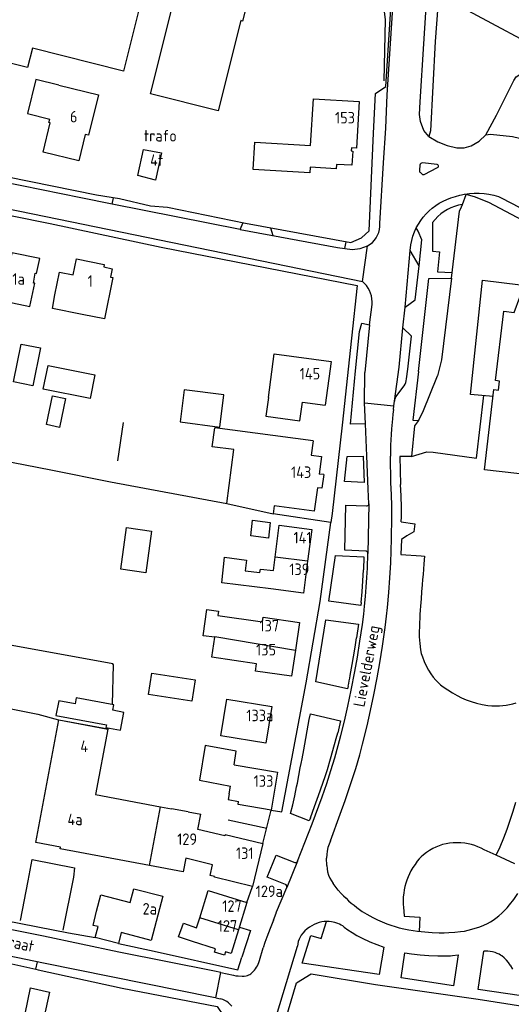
# Model space of a CAD drawing. Header units: metres. Extents: x 233874 to 239264, y 443832 to 448222.
# Tile 193 of 198: x 237745 to 237852, y 447622 to 447836. Entities that reach past the tile are written whole.
import ezdxf

# ---------------------------------------------------------------- set-up
doc = ezdxf.new("R2010")
doc.units = ezdxf.units.M
doc.header["$MEASUREMENT"] = 0
for name, color, linetype in [('DAKRAND', 4, 'Continuous'), ('DAKRAND-BYG', 4, 'Continuous'), ('FUNKTIEAAND', 253, 'Continuous'), ('HEG', 253, 'Continuous'), ('HEK', 253, 'Continuous'), ('HOOFDGEBOUW', 4, 'Continuous'), ('HOUTWAL', 253, 'Continuous'), ('HUISNUMMER', 253, 'Continuous'), ('KANTVERH', 253, 'Continuous'), ('MUUR', 253, 'Continuous'), ('OVLIJNOBJ', 253, 'Continuous'), ('RASTER', 253, 'Continuous'), ('STRAATNAAM', 253, 'Continuous'), ('TUSSENMUUR', 253, 'Continuous')]:
    doc.layers.add(name, color=color, linetype=linetype)
doc.styles.get("Standard").update_dxf_attribs({"font": 'iso.shx'})

msp = doc.modelspace()

# ---------------------------------------------------------------- linework, layer by layer
at = {"layer": 'DAKRAND'}
for p in [(237789.9, 447731.07), (237800.15, 447730.54)]:
    msp.add_line(p, (237799.97, 447728.84), dxfattribs=at)
for points in [[(237778.77, 447839.55), (237781.99, 447851.86), (237796.42, 447848.11), (237793.27, 447835.89), (237792.97, 447835.97)], [(237753.38, 447821.93), (237748.38, 447823.15), (237746.58, 447815.77), (237751.45, 447814.57)], [(237758.49, 447772.14), (237752.02, 447773.44), (237752.56, 447776.41)], [(237798.92, 447754.11), (237798.4, 447750.04), (237805.77, 447749.04), (237806.32, 447753.11)], [(237789.9, 447731.07), (237791.4, 447742.78), (237786.68, 447743.39), (237787.29, 447747.48)], [(237799.49, 447712.54), (237788.84, 447713.84), (237789.38, 447719.38), (237794.16, 447718.78), (237793.89, 447716.42), (237797.07, 447716.07), (237797.18, 447716.8), (237800.01, 447716.49)], [(237787.29, 447702), (237784.76, 447702.29), (237785.59, 447708.04), (237788.1, 447707.65), (237787.97, 447706.72)], [(237791.46, 447674.29), (237791.96, 447677.25), (237785.21, 447678.52), (237783.96, 447670.97), (237790.67, 447669.62)], [(237790.4, 447667.99), (237790.18, 447666.72), (237792.45, 447666.33)], [(237761.62, 447642.49), (237762.52, 447646.03), (237768.93, 447644.36)], [(237767.23, 447637.77), (237766.92, 447637.85), (237766.34, 447635.48), (237761.32, 447636.77), (237761.93, 447639.16), (237760.83, 447639.36), (237761.62, 447642.49)], [(237782.42, 447635.89), (237779.41, 447636.89), (237780.51, 447639.91), (237783.33, 447638.85)]]:
    msp.add_lwpolyline(points, dxfattribs=at)
at = {"layer": 'DAKRAND-BYG'}
for points in [[(237775.68, 447807.22), (237774.38, 447801.34), (237770.57, 447802.33), (237771.77, 447807.97), (237775.68, 447807.22)], [(237743.56, 447757.51), (237745.22, 447765.71), (237749.43, 447764.86), (237747.77, 447756.66), (237743.56, 447757.51)], [(237751.08, 447761.05), (237761.23, 447759.01), (237760.19, 447753.84), (237750.04, 447755.89), (237751.08, 447761.05)], [(237779.77, 447748.77), (237788.38, 447747.67), (237789.27, 447754.67), (237780.66, 447755.76), (237779.77, 447748.77)], [(237754.88, 447753.86), (237753.58, 447747.61), (237750.73, 447748.2), (237752.03, 447754.46), (237754.88, 447753.86)], [(237773.57, 447725.07), (237772.33, 447716.01), (237766.86, 447716.76), (237768.1, 447725.82), (237773.57, 447725.07)], [(237799.35, 447726.94), (237798.94, 447723.56), (237795.08, 447724.03), (237795.49, 447727.47), (237799.35, 447726.94)], [(237773.6, 447694.23), (237783.03, 447692.76), (237782.31, 447688.1), (237772.87, 447689.57), (237773.6, 447694.23)], [(237752.78, 447685.03), (237763.76, 447682.95), (237763.65, 447682.39), (237766.77, 447681.8), (237767.51, 447685.68), (237765.17, 447686.13), (237765.39, 447687.29), (237757.19, 447688.84), (237756.94, 447687.52), (237753.38, 447688.19), (237752.78, 447685.03)], [(237751.36, 447624.89), (237750.12, 447619.33), (237746.09, 447620.2), (237747.26, 447625.81), (237751.36, 447624.89)]]:
    msp.add_lwpolyline(points, dxfattribs=at)
at = {"layer": 'HEG'}
msp.add_lwpolyline([(237756.91, 447614.98), (237724.39, 447621.64), (237726.85, 447634.64), (237741.23, 447631.45), (237748.38, 447629.9)], dxfattribs=at)
at = {"layer": 'HEK'}
msp.add_line((237790.17, 447662.34), (237798.56, 447660.55), dxfattribs=at)
for points in [[(237837.16, 447841.69), (237838.16, 447840.75), (237838.05, 447840.4), (237864.03, 447826.53), (237895.92, 447809.35), (237904.52, 447804.85), (237921.34, 447795.86)], [(237746.72, 447649.09), (237747.65, 447653.72), (237756.79, 447651.87), (237756.61, 447649.87), (237754.24, 447638.35)]]:
    msp.add_lwpolyline(points, dxfattribs=at)
at = {"layer": 'HOOFDGEBOUW'}
for p, q in [((237812.54, 447761.91), (237811.27, 447752.45)), ((237806.32, 447753.11), (237811.27, 447752.45)), ((237808.64, 447744.67), (237787.29, 447747.48)), ((237808.64, 447744.67), (237808.23, 447741.59)), ((237810.96, 447737.34), (237809.96, 447737.47)), ((237810.96, 447737.34), (237810.56, 447734.37)), ((237810.56, 447734.37), (237809.57, 447734.5)), ((237808.36, 447725.4), (237807.45, 447718.5)), ((237800.01, 447716.49), (237800.39, 447719.43)), ((237807.45, 447718.5), (237806.55, 447711.61)), ((237806.55, 447711.61), (237799.49, 447712.54)), ((237805.66, 447705.23), (237804.8, 447699.21)), ((237786.67, 447697.65), (237787.29, 447702)), ((237790.4, 447667.99), (237790.67, 447669.62)), ((237775.5, 447665.17), (237777.87, 447664.73)), ((237781.5, 447664.05), (237777.87, 447664.73)), ((237781.5, 447664.05), (237784.23, 447663.54)), ((237789.55, 447659.16), (237797.72, 447657.19)), ((237783.33, 447638.85), (237784.01, 447641.05))]:
    msp.add_line(p, q, dxfattribs=at)
for points in [[(237771.08, 447839.5), (237767.44, 447825.01), (237747.66, 447829.99), (237746.61, 447825.82), (237739.97, 447827.48), (237744.67, 447846.15), (237771.08, 447839.5)], [(237792.97, 447835.97), (237788.03, 447816.38), (237773.3, 447820.1), (237778.23, 447839.68), (237778.77, 447839.55)], [(237753.38, 447821.93), (237761.99, 447819.84), (237759.87, 447811.09), (237759.14, 447811.26), (237757.74, 447805.5), (237749.98, 447807.39), (237751.54, 447813.8), (237751.27, 447813.86), (237751.45, 447814.57)], [(237808.11, 447808.86), (237808.71, 447818.97), (237818.68, 447818.38), (237818.08, 447808.28), (237816.95, 447808.35), (237816.91, 447807.66), (237817.26, 447807.64), (237817.08, 447804.55), (237813.74, 447804.75), (237813.68, 447803.8), (237807.97, 447804.14)], [(237807.97, 447804.14), (237807.9, 447802.92), (237795.62, 447803.66), (237795.98, 447809.59), (237808.11, 447808.86)], [(237737.15, 447772.51), (237741.33, 447771.66), (237741.99, 447774.93), (237747.14, 447773.88), (237748.16, 447778.9), (237747.87, 447778.96), (237748.3, 447781.08), (237748.59, 447781.02), (237749.26, 447784.32), (237743.23, 447785.55), (237742.33, 447781.15)], [(237752.56, 447776.41), (237753.57, 447781.31), (237756.49, 447780.71), (237757.22, 447784.23), (237763.29, 447782.98), (237763.18, 447782.45), (237764.99, 447782.07), (237764.62, 447780.26), (237765.15, 447780.15), (237763.3, 447771.15), (237758.49, 447772.14)], [(237869.69, 447780.79), (237867.61, 447763.05), (237865.03, 447741.21), (237864.35, 447741.28), (237864.22, 447740.21), (237864.86, 447740.13), (237864.41, 447736.25), (237845.86, 447738.41), (237846.43, 447743.37), (237847.89, 447755.82), (237848.91, 447755.7), (237849.14, 447757.67), (237848.29, 447757.77), (237850.05, 447772.84), (237852.3, 447772.58), (237853.56, 447775.88), (237854.98, 447775.72), (237855, 447775.9), (237860.25, 447775.29), (237861.01, 447781.81), (237862.62, 447781.62)], [(237798.92, 447754.11), (237800.19, 447763.57), (237812.54, 447761.91)], [(237808.23, 447741.59), (237810.47, 447741.3), (237809.96, 447737.47)], [(237809.57, 447734.5), (237808.9, 447729.39), (237800.15, 447730.54)], [(237800.39, 447719.43), (237801.3, 447726.32), (237808.36, 447725.4)], [(237787.97, 447706.72), (237797.64, 447705.34), (237797.78, 447706.36), (237805.66, 447705.23)], [(237804.8, 447699.21), (237803.98, 447693.52), (237796.15, 447694.64), (237796.38, 447696.26), (237786.67, 447697.65)], [(237799.7, 447686.93), (237798.4, 447678.96), (237788.57, 447680.56), (237789.87, 447688.53), (237799.7, 447686.93)], [(237773.08, 447652.43), (237753.72, 447656.06), (237753.78, 447656.38), (237748.4, 447657.38), (237753.4, 447684.07)], [(237753.4, 447684.07), (237764.07, 447682.07), (237764.07, 447682.06)], [(237764.07, 447682.06), (237761.4, 447667.81), (237775.5, 447665.17)], [(237791.46, 447674.29), (237800.9, 447672.7), (237799.51, 447664.43), (237792.33, 447665.64), (237792.45, 447666.33)], [(237789.55, 447659.16), (237789.47, 447658.84), (237783.61, 447660.25), (237784.23, 447663.54)], [(237797.72, 447657.19), (237795.48, 447647.86), (237787.21, 447649.85), (237787.25, 447649.99), (237786.25, 447650.23), (237786.82, 447652.59), (237780.96, 447654), (237780.41, 447651.06), (237773.08, 447652.43)], [(237768.93, 447644.36), (237769.71, 447647.37), (237775.98, 447645.76)], [(237784.01, 447641.05), (237785.84, 447646.98), (237794.27, 447644.38), (237792.45, 447638.45)], [(237775.98, 447645.76), (237773.49, 447636.15), (237767.23, 447637.77)], [(237792.45, 447638.45), (237790.86, 447633.29), (237789.62, 447633.67), (237789.39, 447632.9), (237787.19, 447633.58), (237787.42, 447634.34), (237782.42, 447635.89)]]:
    msp.add_lwpolyline(points, dxfattribs=at)
at = {"layer": 'HOUTWAL'}
msp.add_line((237745.05, 447640.45), (237746.72, 447649.09), dxfattribs=at)
msp.add_lwpolyline([(237799.3, 447858.74), (237823.1, 447846.33), (237824.31, 447836.18), (237823.99, 447822.89)], dxfattribs=at)
at = {"layer": 'KANTVERH'}
for p, q in [((237824.75, 447819.85), (237826.9, 447853.63)), ((237823.15, 447791.86), (237823.94, 447805.05)), ((237835.6, 447804.71), (237832.43, 447805.08)), ((237831.85, 447804.56), (237831.77, 447803.51)), ((237831.95, 447802.96), (237832.23, 447802.66)), ((237832.75, 447802.56), (237835.66, 447804.08)), ((237764.97, 447796.13), (237765.26, 447797.5)), ((237841.07, 447796.02), (237841.89, 447798.18)), ((237841.89, 447798.18), (237841.55, 447798.27)), ((237792.83, 447790.6), (237764.97, 447796.13)), ((237838.7, 447780.05), (237840.41, 447794.56)), ((237792.83, 447790.6), (237793.42, 447792.09)), ((237799.37, 447790.99), (237799.87, 447789.29)), ((237815.55, 447786.46), (237815.83, 447787.94)), ((237819.4, 447779.29), (237820.49, 447787.04)), ((237828.64, 447773.75), (237829.76, 447786.03)), ((237829.76, 447786.03), (237829.88, 447787.29)), ((237831.65, 447782.71), (237829.76, 447786.03)), ((237835.63, 447781.36), (237838.84, 447781.27)), ((237820.92, 447769.86), (237821.45, 447774.29)), ((237820.92, 447769.86), (237819.85, 447759.52)), ((237826.29, 447753.27), (237827.3, 447760.69)), ((237828.93, 447758.12), (237829.24, 447760.25)), ((237819.8, 447752.91), (237819.85, 447759.52)), ((237826.61, 447754.21), (237828.41, 447756.64)), ((237826.08, 447751.52), (237825.97, 447750.48)), ((237826.08, 447751.52), (237826.18, 447752.26)), ((237825.86, 447749.44), (237825.68, 447747.25)), ((237825.97, 447750.48), (237825.86, 447749.44)), ((237825.68, 447747.25), (237825.59, 447746.05)), ((237825.59, 447746.05), (237825.48, 447743.7)), ((237825.48, 447743.7), (237825.42, 447741.35)), ((237825.56, 447735.57), (237825.42, 447741.35)), ((237833.31, 447742.29), (237834.74, 447742.23)), ((237825.69, 447733.04), (237825.56, 447735.57)), ((237827.78, 447732.71), (237827.65, 447735.2)), ((237825.76, 447730.5), (237825.69, 447733.04)), ((237827.83, 447730.22), (237827.78, 447732.71)), ((237820.75, 447731), (237820.55, 447720.2)), ((237825.76, 447728.18), (237825.76, 447730.5)), ((237827.83, 447729.17), (237827.83, 447730.22)), ((237825.67, 447723.35), (237825.76, 447728.18)), ((237825.49, 447718.15), (237825.67, 447723.35)), ((237820.44, 447717.02), (237820.55, 447720.2)), ((237825.33, 447714.89), (237825.49, 447718.15)), ((237825.11, 447711.73), (237825.33, 447714.89)), ((237824.82, 447708.48), (237825.11, 447711.73)), ((237819.63, 447707.02), (237819.82, 447708.78)), ((237819.35, 447704.78), (237819.63, 447707.02)), ((237824.3, 447704.13), (237824.61, 447706.57)), ((237824.61, 447706.57), (237824.82, 447708.48)), ((237831.83, 447706.95), (237831.81, 447706.62)), ((237818.82, 447701.14), (237819.35, 447704.78)), ((237823.7, 447700.04), (237824.3, 447704.13)), ((237831.65, 447702.85), (237831.66, 447702.09)), ((237817.78, 447699.82), (237818.1, 447701.86)), ((237818.26, 447697.68), (237818.82, 447701.14)), ((237823.12, 447696.41), (237823.7, 447700.04)), ((237817.44, 447697.78), (237817.78, 447699.82)), ((237816.7, 447693.69), (237817.13, 447696.05)), ((237817.13, 447696.05), (237817.44, 447697.78)), ((237817.7, 447694.57), (237818.26, 447697.68)), ((237822.55, 447693.22), (237823.12, 447696.41)), ((237816.9, 447690.53), (237817.7, 447694.57)), ((237821.81, 447689.46), (237822.55, 447693.22)), ((237816.17, 447687.03), (237816.9, 447690.53)), ((237821.1, 447686.12), (237821.81, 447689.46)), ((237815.43, 447683.77), (237816.17, 447687.03)), ((237820.35, 447682.79), (237821.1, 447686.12)), ((237814.68, 447680.66), (237815.43, 447683.77)), ((237813.66, 447679.98), (237813.98, 447681.27)), ((237819.37, 447678.76), (237820.35, 447682.79)), ((237812.45, 447675.6), (237813.32, 447678.7)), ((237813.32, 447678.7), (237813.66, 447679.98)), ((237814.12, 447678.49), (237814.68, 447680.66)), ((237818.76, 447676.46), (237819.37, 447678.76)), ((237806.24, 447675.58), (237806.6, 447677.54)), ((237813.36, 447675.83), (237814.12, 447678.49)), ((237817.89, 447673.49), (237818.76, 447676.46)), ((237811.75, 447673.3), (237812.45, 447675.6)), ((237812.52, 447673.06), (237813.36, 447675.83)), ((237811.25, 447671.78), (237811.75, 447673.3)), ((237811.59, 447670.2), (237812.52, 447673.06)), ((237805.07, 447669.51), (237805.22, 447670.28)), ((237809.81, 447667.63), (237811.25, 447671.78)), ((237810.6, 447667.36), (237811.59, 447670.2)), ((237804.66, 447667.56), (237805.07, 447669.51)), ((237815.63, 447666.55), (237816.64, 447669.56)), ((237804.22, 447665.62), (237804.66, 447667.56)), ((237808.95, 447665.2), (237809.81, 447667.63)), ((237814.55, 447663.56), (237815.63, 447666.55)), ((237797.72, 447657.19), (237799.51, 447664.43)), ((237808.06, 447662.78), (237808.95, 447665.2)), ((237812.4, 447657.76), (237814.55, 447663.56)), ((237848.41, 447654.63), (237845.78, 447655.85)), ((237805.27, 447653.35), (237802.91, 447647.65)), ((237811.6, 447652.41), (237811.58, 447654)), ((237852.48, 447652.75), (237848.41, 447654.63)), ((237794.27, 447644.38), (237795.48, 447647.86)), ((237800.68, 447642.33), (237802.91, 447647.65)), ((237814.11, 447647.06), (237813.03, 447648.48)), ((237814.11, 447647.06), (237814.75, 447646.36)), ((237800.6, 447642.05), (237800.64, 447642.19)), ((237819.33, 447642.43), (237820.31, 447641.82)), ((237800.06, 447640.54), (237800.6, 447642.05)), ((237820.31, 447641.82), (237821.59, 447641.12)), ((237821.59, 447641.12), (237822.6, 447640.63)), ((237822.6, 447640.63), (237824.14, 447639.97)), ((237815.42, 447639.05), (237816.22, 447638.45)), ((237816.22, 447638.45), (237817.15, 447637.82)), ((237824.14, 447639.97), (237824.65, 447639.76)), ((237824.65, 447639.76), (237825.34, 447639.51)), ((237825.34, 447639.51), (237826.67, 447639.07)), ((237826.67, 447639.07), (237827.37, 447638.86)), ((237827.37, 447638.86), (237828.32, 447638.63)), ((237828.32, 447638.63), (237829.4, 447638.42)), ((237755.5, 447637.81), (237761.32, 447636.77)), ((237798.58, 447636.86), (237798.17, 447635.7)), ((237817.15, 447637.82), (237818.12, 447637.24)), ((237818.12, 447637.24), (237819.27, 447636.64)), ((237819.27, 447636.64), (237820.94, 447635.86)), ((237820.94, 447635.86), (237822.48, 447635.22)), ((237796.97, 447631.76), (237797.78, 447634.53)), ((237798.17, 447635.7), (237797.78, 447634.53)), ((237822.48, 447635.22), (237823.98, 447634.67)), ((237846.14, 447633.83), (237845.71, 447633.82)), ((237846.62, 447633.8), (237846.14, 447633.83)), ((237748.38, 447629.9), (237748.74, 447631.5)), ((237828.57, 447633.46), (237830.03, 447633.24)), ((237830.03, 447633.24), (237831.88, 447633.04)), ((237831.88, 447633.04), (237833.8, 447632.89)), ((237833.8, 447632.89), (237835.76, 447632.8)), ((237835.76, 447632.8), (237837.47, 447632.78)), ((237837.47, 447632.78), (237838.51, 447632.81)), ((237838.51, 447632.81), (237838.89, 447632.84)), ((237838.89, 447632.84), (237840.12, 447632.99)), ((237851.48, 447630.79), (237851.98, 447629.91)), ((237787.51, 447623.64), (237788.59, 447629.13)), ((237788.59, 447629.13), (237791.38, 447628.57)), ((237791.38, 447628.57), (237791.88, 447628.47)), ((237791.88, 447628.47), (237792.39, 447628.41)), ((237792.39, 447628.41), (237793.23, 447628.35)), ((237793.23, 447628.35), (237793.64, 447628.36)), ((237793.64, 447628.36), (237794.1, 447628.42)), ((237794.1, 447628.42), (237794.42, 447628.52)), ((237787.51, 447623.64), (237788.54, 447623.47))]:
    msp.add_line(p, q, dxfattribs=at)
for points in [[(237836.3, 447860.02), (237836.77, 447859.23), (237837.27, 447858.32), (237836.63, 447856.37), (237837.36, 447855.43), (237836.85, 447853.95), (237836.58, 447853.3), (237836.28, 447852.64), (237835.98, 447851.89), (237835.89, 447851.27), (237836.05, 447850.14), (237836.16, 447848.66), (237836.26, 447847.37), (237836.48, 447846.15), (237836.89, 447844.33), (237836.91, 447843.61), (237836.87, 447842.19), (237836.3, 447840.12), (237835.73, 447839.15), (237835.17, 447831.41), (237834.14, 447812.02), (237833.8, 447810.83), (237832.7, 447812.12)], [(237832.7, 447812.12), (237831.95, 447814.04), (237831.73, 447815.57), (237831.92, 447818.36), (237832.7, 447830.96), (237833.33, 447841.2), (237833.45, 447845.95), (237833.54, 447847.07), (237833.6, 447848.79), (237833.78, 447854.33)], [(237821.77, 447811.52), (237822.16, 447820.17), (237824.43, 447821.64), (237826.33, 447851)], [(237846.15, 447811.19), (237848.46, 447815.46), (237852.25, 447822.93), (237852.78, 447823.79), (237854.22, 447824.69), (237855.43, 447824.81), (237856.02, 447824.72), (237856.86, 447824.36), (237862.06, 447821.61)], [(237823.94, 447805.05), (237824.44, 447812.62), (237824.75, 447819.85)], [(237727.43, 447805.32), (237742.36, 447802.02), (237761.59, 447798.09), (237766.55, 447797.3), (237773.33, 447795.76), (237777.01, 447795.45), (237793.93, 447791.99), (237816.81, 447787.76), (237819.12, 447788.79), (237820.8, 447790.32), (237821.77, 447811.52)], [(237833.8, 447810.83), (237835.73, 447809.63), (237837.75, 447808.86), (237839.89, 447808.34), (237841.47, 447808.35), (237843.01, 447808.8), (237844.75, 447809.78), (237846.15, 447811.19), (237847.14, 447811.31), (237851.92, 447810.82), (237855.97, 447809.89)], [(237832.43, 447805.08), (237832.22, 447805.04), (237832.04, 447804.93), (237831.91, 447804.76), (237831.85, 447804.56)], [(237764.97, 447796.13), (237758.19, 447797.48), (237728.18, 447803.55)], [(237831.77, 447803.51), (237831.75, 447803.36), (237831.77, 447803.21), (237831.84, 447803.07), (237831.95, 447802.96)], [(237832.23, 447802.66), (237832.39, 447802.55), (237832.57, 447802.51), (237832.75, 447802.56)], [(237835.66, 447804.08), (237835.79, 447804.15), (237835.86, 447804.27), (237835.88, 447804.42), (237835.83, 447804.55), (237835.73, 447804.66), (237835.6, 447804.71)], [(237710.66, 447801.56), (237744.91, 447794.61), (237819.4, 447779.29)], [(237710.78, 447800.07), (237710.89, 447800.05), (237751.56, 447791.86), (237775.67, 447786.79)], [(237841.55, 447798.27), (237842.6, 447798.41), (237843.66, 447798.48), (237844.73, 447798.47), (237845.79, 447798.4), (237846.84, 447798.25), (237847.88, 447798.03), (237848.9, 447797.74)], [(237831.06, 447790.95), (237831.51, 447791.77), (237832.01, 447792.55), (237832.56, 447793.29), (237833.17, 447793.99), (237833.83, 447794.65), (237834.53, 447795.25), (237835.27, 447795.81), (237836.05, 447796.31), (237836.87, 447796.75), (237837.71, 447797.13), (237838.58, 447797.46)], [(237838.58, 447797.46), (237839.55, 447797.79), (237840.54, 447798.06), (237841.55, 447798.27)], [(237866.26, 447786.09), (237860.47, 447789.19), (237846.82, 447796.48), (237843.73, 447797.71), (237841.89, 447798.18)], [(237848.9, 447797.74), (237852.15, 447796.11), (237862.12, 447790.69), (237867.35, 447787.91)], [(237841.07, 447796.02), (237840.22, 447795.85), (237839.39, 447795.6), (237838.59, 447795.29), (237837.82, 447794.91), (237837.08, 447794.47), (237836.38, 447793.97), (237835.72, 447793.4), (237835.12, 447792.79), (237834.57, 447792.12)], [(237840.41, 447794.56), (237840.88, 447795.53), (237841.07, 447796.02)], [(237834.57, 447792.12), (237834.59, 447785.91), (237836.11, 447785.77), (237835.63, 447781.36)], [(237792.83, 447790.6), (237813.94, 447786.68), (237817.1, 447786.26), (237818.89, 447786.48), (237820.49, 447787.04)], [(237820.49, 447787.04), (237821.04, 447787.39), (237821.53, 447787.8), (237821.97, 447788.27), (237822.35, 447788.79), (237822.66, 447789.36), (237822.9, 447789.96), (237823.06, 447790.58), (237823.14, 447791.22), (237823.15, 447791.86)], [(237829.88, 447787.29), (237830.07, 447788.23), (237830.33, 447789.16), (237830.67, 447790.07), (237831.06, 447790.95)], [(237831.65, 447782.71), (237832.27, 447788.37), (237831.43, 447790.2), (237831.06, 447790.95)], [(237775.67, 447786.79), (237818.23, 447778.39), (237817.01, 447767)], [(237828.64, 447773.75), (237830.84, 447775.32), (237831.65, 447782.71)], [(237821.45, 447774.29), (237821.47, 447774.91), (237821.42, 447775.53), (237821.3, 447776.15), (237821.13, 447776.74), (237820.89, 447777.32), (237820.6, 447777.87), (237820.25, 447778.39), (237819.84, 447778.86), (237819.4, 447779.29)], [(237831.55, 447759.74), (237833.77, 447779.95), (237838.7, 447780.05), (237836.5, 447762.28), (237835.66, 447758.82)], [(237847.72, 447754.34), (237842.85, 447754.73), (237845.44, 447779.59), (237853.67, 447778.59), (237860.49, 447777.35)], [(237827.3, 447760.69), (237828.14, 447769.25), (237828.64, 447773.75)], [(237817.83, 447759.85), (237818.72, 447768.45), (237819.23, 447770.24), (237820.92, 447769.86)], [(237829.24, 447760.25), (237830.05, 447767.39), (237828.14, 447769.25)], [(237817.01, 447767), (237814.99, 447748.06), (237812.77, 447728.89), (237812.5, 447726.91), (237799.97, 447728.81)], [(237820.02, 447748.4), (237816.76, 447748.31), (237817.83, 447759.85)], [(237828.41, 447756.64), (237828.62, 447756.97), (237828.78, 447757.34), (237828.88, 447757.72), (237828.93, 447758.12)], [(237831.55, 447759.74), (237830.3, 447749.14), (237831.54, 447749.09)], [(237831.54, 447749.09), (237832.45, 447750.93), (237835.66, 447758.82)], [(237826.61, 447754.21), (237826.44, 447753.92), (237826.33, 447753.6), (237826.29, 447753.27)], [(237834.74, 447742.23), (237844.13, 447740.88), (237845.72, 447754.5)], [(237819.8, 447752.91), (237826.18, 447752.26), (237826.29, 447753.27)], [(237820.75, 447731), (237820.62, 447734.21), (237820.33, 447741.4), (237820.02, 447748.4), (237819.8, 447752.91)], [(237831.54, 447749.09), (237830.7, 447747.95), (237829.98, 447741.27), (237833.31, 447742.29)], [(237816.05, 447741.24), (237819.51, 447741.38), (237819.74, 447735.66), (237815.44, 447735.83), (237816.05, 447741.24)], [(237829.98, 447741.27), (237827.46, 447741.28), (237827.65, 447735.2)], [(237820.06, 447720.71), (237815.52, 447720.9), (237815.72, 447730.7), (237820.26, 447730.52)], [(237820.26, 447730.52), (237820.41, 447730.53), (237820.55, 447730.6), (237820.66, 447730.71), (237820.73, 447730.85), (237820.75, 447731)], [(237827.8, 447727.11), (237827.82, 447728.14), (237827.83, 447729.17)], [(237799.51, 447664.43), (237801.87, 447664.09), (237807.11, 447692.09), (237810.15, 447709.79), (237812.5, 447726.91)], [(237827.8, 447727.11), (237830.73, 447726.67), (237830.51, 447724.92), (237828.97, 447724.06), (237827.84, 447723.26), (237827.7, 447720), (237832.14, 447719.68), (237832.82, 447719.63), (237832.7, 447717.93)], [(237819.06, 447709.54), (237819.02, 447708.89), (237812.04, 447709.81), (237813.51, 447719.77)], [(237813.51, 447719.77), (237819.69, 447719.5), (237819.58, 447716.65)], [(237820.55, 447720.2), (237820.52, 447720.39), (237820.41, 447720.56), (237820.25, 447720.67), (237820.06, 447720.71)], [(237832.7, 447717.93), (237832.61, 447716.8), (237832.53, 447715.66)], [(237819.06, 447709.54), (237819.29, 447711.9), (237819.46, 447714.28), (237819.58, 447716.65)], [(237820.18, 447712.9), (237820.32, 447714.96), (237820.44, 447717.02)], [(237832.53, 447715.66), (237832.44, 447714.52), (237832.35, 447713.38)], [(237819.82, 447708.78), (237820.01, 447710.84), (237820.18, 447712.9)], [(237832.35, 447713.38), (237832.22, 447711.85), (237832.1, 447710.33)], [(237831.97, 447708.78), (237831.9, 447707.86), (237831.83, 447706.95)], [(237832.1, 447710.33), (237832.03, 447709.55), (237831.97, 447708.78)], [(237831.81, 447706.62), (237831.72, 447704.73), (237831.65, 447702.85)], [(237816.25, 447691.41), (237816.13, 447690.76), (237809.26, 447692.32), (237811.43, 447705.77)], [(237811.43, 447705.77), (237818.52, 447704.85), (237818.1, 447701.86)], [(237831.66, 447702.09), (237831.79, 447700.66), (237831.98, 447699.24)], [(237831.98, 447699.24), (237832.14, 447698.47), (237832.37, 447697.73)], [(237832.37, 447697.73), (237832.76, 447696.74), (237833.21, 447695.77), (237833.71, 447694.84)], [(237816.48, 447692.55), (237816.59, 447693.12), (237816.7, 447693.69)], [(237833.71, 447694.84), (237834.19, 447694.07), (237834.72, 447693.34), (237835.3, 447692.65)], [(237816.25, 447691.41), (237816.37, 447691.98), (237816.48, 447692.55)], [(237835.3, 447692.65), (237835.8, 447692.14), (237836.34, 447691.66), (237836.9, 447691.22)], [(237836.9, 447691.22), (237837.89, 447690.55), (237838.9, 447689.91), (237839.94, 447689.32)], [(237839.94, 447689.32), (237840.89, 447688.85), (237841.87, 447688.44)], [(237841.87, 447688.44), (237843.01, 447688.03), (237844.17, 447687.69)], [(237844.17, 447687.69), (237845.38, 447687.41), (237846.59, 447687.2)], [(237846.59, 447687.2), (237847.49, 447687.1), (237848.39, 447687.08)], [(237848.39, 447687.08), (237849.12, 447687.1), (237849.86, 447687.16), (237850.58, 447687.26)], [(237850.58, 447687.26), (237851.3, 447687.39), (237852.02, 447687.56), (237852.72, 447687.77)], [(237806.6, 447677.54), (237807.82, 447684.16), (237808.05, 447685.37)], [(237808.05, 447685.37), (237814.6, 447683.87), (237813.98, 447681.27)], [(237805.86, 447673.61), (237806.05, 447674.59), (237806.24, 447675.58)], [(237805.22, 447670.28), (237805.55, 447671.94), (237805.86, 447673.61)], [(237816.64, 447669.56), (237817.28, 447671.52), (237817.89, 447673.49)], [(237805.27, 447653.35), (237808.45, 447661.49), (237810.6, 447667.36)], [(237848.41, 447654.63), (237849.26, 447656.5), (237850.06, 447658.4), (237850.8, 447660.32), (237851.48, 447662.26), (237852.11, 447664.22), (237852.67, 447666.2)], [(237808.06, 447662.78), (237807.81, 447662.09), (237803.76, 447663.74), (237804.22, 447665.62)], [(237787.51, 447623.64), (237786.99, 447623.77), (237750.1, 447631.22), (237706.45, 447640.24), (237680.84, 447645.56), (237683.33, 447657.88)], [(237812.4, 447657.76), (237812.1, 447657.04), (237811.87, 447656.3), (237811.71, 447655.54), (237811.61, 447654.78), (237811.58, 447654)], [(237839.03, 447657.33), (237838.26, 447657.26), (237837.51, 447657.13), (237836.76, 447656.95)], [(237841.61, 447657.25), (237840.75, 447657.33), (237839.89, 447657.36), (237839.03, 447657.33)], [(237843.76, 447656.75), (237843.05, 447656.96), (237842.33, 447657.13), (237841.61, 447657.25)], [(237834.62, 447656.08), (237833.92, 447655.68), (237833.26, 447655.22), (237832.63, 447654.73)], [(237836.76, 447656.95), (237836.03, 447656.71), (237835.31, 447656.42), (237834.62, 447656.08)], [(237845.78, 447655.85), (237845.13, 447656.2), (237844.45, 447656.49), (237843.76, 447656.75)], [(237802.65, 447648.31), (237798.65, 447649.91), (237800.63, 447654.64), (237804.64, 447653.06)], [(237804.64, 447653.06), (237804.83, 447653.03), (237805.02, 447653.07), (237805.17, 447653.18), (237805.27, 447653.35)], [(237831.28, 447653.33), (237830.78, 447652.66), (237830.32, 447651.97), (237829.9, 447651.25)], [(237832.63, 447654.73), (237832.15, 447654.3), (237831.7, 447653.83), (237831.28, 447653.33)], [(237811.6, 447652.41), (237811.67, 447651.7), (237811.8, 447651.01), (237812.01, 447650.33), (237812.29, 447649.68), (237812.63, 447649.06), (237813.03, 447648.48)], [(237829.9, 447651.25), (237829.56, 447650.59), (237829.26, 447649.92), (237828.99, 447649.23)], [(237788.59, 447629.13), (237787.21, 447629.42), (237766.41, 447633.58), (237750.07, 447637.03), (237723.44, 447642.38), (237694.97, 447648.27), (237695.4, 447650.09), (237707.44, 447647.59), (237707.96, 447647.19), (237717.72, 447645.19), (237755.5, 447637.81)], [(237828.99, 447649.23), (237828.77, 447648.54), (237828.58, 447647.85), (237828.43, 447647.14)], [(237802.91, 447647.65), (237802.95, 447647.84), (237802.91, 447648.03), (237802.81, 447648.2), (237802.65, 447648.31)], [(237828.43, 447647.14), (237828.32, 447646.37), (237828.24, 447645.59), (237828.21, 447644.82)], [(237814.75, 447646.36), (237815.27, 447645.81), (237815.81, 447645.28)], [(237815.81, 447645.28), (237816.36, 447644.76), (237816.93, 447644.26)], [(237828.21, 447644.82), (237828.22, 447644.04), (237828.27, 447643.26), (237828.37, 447642.48)], [(237851.32, 447643.84), (237852.23, 447645.05), (237853.11, 447646.3)], [(237800.64, 447642.19), (237800.66, 447642.26), (237800.68, 447642.33)], [(237816.93, 447644.26), (237817.53, 447643.76), (237818.14, 447643.28)], [(237818.14, 447643.28), (237818.73, 447642.84), (237819.33, 447642.43)], [(237828.37, 447642.48), (237828.44, 447641.39), (237831.86, 447641.21), (237831.67, 447638.09)], [(237848.33, 447640.97), (237848.98, 447641.49), (237849.62, 447642.04), (237850.23, 447642.62)], [(237850.23, 447642.62), (237850.79, 447643.21), (237851.32, 447643.84)], [(237800.06, 447640.54), (237799.31, 447638.71), (237798.58, 447636.86)], [(237823.98, 447634.67), (237823.01, 447628.73), (237806.23, 447631.22), (237808.12, 447637.24), (237810.41, 447636.54), (237811.56, 447640.26)], [(237810.53, 447640.16), (237809.96, 447640.03), (237809.41, 447639.84)], [(237811.56, 447640.26), (237811.04, 447640.24), (237810.53, 447640.16)], [(237812.65, 447640.16), (237812.11, 447640.24), (237811.56, 447640.26)], [(237813.99, 447639.81), (237813.33, 447640.01), (237812.65, 447640.16)], [(237846.55, 447639.83), (237847.16, 447640.18), (237847.76, 447640.56), (237848.33, 447640.97)], [(237792.63, 447639.03), (237795.06, 447638.28), (237793.14, 447632.53)], [(237807.38, 447638.66), (237806.87, 447638.2), (237806.39, 447637.69)], [(237808.36, 447639.34), (237807.86, 447639.02), (237807.38, 447638.66)], [(237809.41, 447639.84), (237808.87, 447639.61), (237808.36, 447639.34)], [(237814.73, 447639.48), (237814.37, 447639.66), (237813.99, 447639.81)], [(237815.42, 447639.05), (237815.08, 447639.28), (237814.73, 447639.48)], [(237829.4, 447638.42), (237830.36, 447638.27), (237831.33, 447638.14)], [(237831.33, 447638.14), (237832.13, 447638.04), (237832.94, 447637.97)], [(237832.94, 447637.97), (237834.48, 447637.87), (237836.02, 447637.81)], [(237838.15, 447637.84), (237839.41, 447637.92), (237840.66, 447638.05)], [(237840.66, 447638.05), (237841.51, 447638.18), (237842.36, 447638.35)], [(237842.36, 447638.35), (237843.63, 447638.69), (237844.88, 447639.09)], [(237844.88, 447639.09), (237845.73, 447639.43), (237846.55, 447639.83)], [(237805.41, 447635.9), (237805.3, 447635.41), (237805.24, 447634.91)], [(237805.8, 447636.83), (237805.58, 447636.38), (237805.41, 447635.9)], [(237806.39, 447637.69), (237806.07, 447637.28), (237805.8, 447636.83)], [(237836.02, 447637.81), (237837.08, 447637.8), (237838.15, 447637.84)], [(237766.34, 447635.48), (237774.15, 447633.79), (237792.27, 447629.75), (237793.14, 447632.53)], [(237797.75, 447609.85), (237798.32, 447611.94), (237805.24, 447634.91)], [(237854.32, 447626.69), (237853.92, 447624.06), (237844.52, 447625.49), (237845.71, 447633.82)], [(237847.59, 447633.65), (237847.1, 447633.73), (237846.62, 447633.8)], [(237848.18, 447633.49), (237847.88, 447633.58), (237847.59, 447633.65)], [(237796.73, 447631), (237796.87, 447631.37), (237796.97, 447631.76)], [(237840.12, 447632.99), (237839.17, 447626.28), (237827.74, 447628), (237828.57, 447633.46)], [(237849.05, 447633.13), (237848.62, 447633.32), (237848.18, 447633.49)], [(237849.64, 447632.76), (237849.35, 447632.96), (237849.05, 447633.13)], [(237850.65, 447631.86), (237850.16, 447632.33), (237849.64, 447632.76)], [(237851.48, 447630.79), (237851.09, 447631.34), (237850.65, 447631.86)], [(237748.38, 447629.9), (237748.93, 447629.78), (237767.19, 447625.79), (237787.81, 447621.8), (237789.2, 447619.72), (237785.91, 447608.64), (237781.12, 447594.17), (237780.71, 447592.94), (237775.69, 447578.24), (237771.57, 447566.54), (237773.49, 447565.71), (237772.36, 447562.21), (237765.47, 447542.53), (237763.71, 447542.6), (237763.04, 447541.92), (237762.37, 447540.35), (237757.65, 447527.4), (237755.82, 447521.74), (237755.12, 447521.26), (237754.61, 447521.13), (237754.23, 447521.19), (237749.28, 447522.87)], [(237795.33, 447629.08), (237795.63, 447629.35), (237795.91, 447629.65)], [(237795.91, 447629.65), (237796.16, 447629.96), (237796.38, 447630.29)], [(237796.38, 447630.29), (237796.57, 447630.64), (237796.73, 447631)], [(237794.42, 447628.52), (237794.66, 447628.63), (237794.88, 447628.75)], [(237794.88, 447628.75), (237795.11, 447628.9), (237795.33, 447629.08)], [(237798.63, 447605.43), (237805.06, 447626.92), (237808.21, 447628.84), (237822.17, 447626.54), (237844.49, 447623.4), (237873.62, 447618.83)], [(237789.45, 447623.09), (237789, 447623.3), (237788.54, 447623.47)], [(237790.27, 447622.55), (237789.87, 447622.84), (237789.45, 447623.09)], [(237791.01, 447621.83), (237790.65, 447622.21), (237790.27, 447622.55)]]:
    msp.add_lwpolyline(points, dxfattribs=at)
at = {"layer": 'MUUR'}
msp.add_lwpolyline([(237742.03, 447685.96), (237742.35, 447686.57), (237748.84, 447685.31), (237753.34, 447684.08)], dxfattribs=at)
at = {"layer": 'OVLIJNOBJ'}
for p, q in [((237766.23, 447740.36), (237767.47, 447748.66)), ((237764.64, 447735.75), (237789.9, 447731.07))]:
    msp.add_line(p, q, dxfattribs=at)
at = {"layer": 'RASTER'}
for points in [[(237700.32, 447748.31), (237709.62, 447746.56), (237751.67, 447738.4), (237764.64, 447735.75)], [(237765.07, 447687.5), (237765.28, 447696.03), (237765.13, 447696.23), (237721.68, 447704.1), (237679.19, 447712.04)]]:
    msp.add_lwpolyline(points, dxfattribs=at)
at = {"layer": 'TUSSENMUUR'}
for p, q in [((237807.45, 447718.5), (237800.39, 447719.43)), ((237753.4, 447684.07), (237764.07, 447682.06)), ((237773.08, 447652.43), (237775.5, 447665.17)), ((237792.45, 447638.45), (237784.01, 447641.05))]:
    msp.add_line(p, q, dxfattribs=at)
msp.add_lwpolyline([(237787.29, 447702), (237787.32, 447702.2), (237804.8, 447699.21)], dxfattribs=at)

# ---------------------------------------------------------------- texts
at = {"layer": 'FUNKTIEAAND'}
msp.add_text('trafo', height=2.5, dxfattribs=at).set_placement((237771.89, 447809.71))
at = {"layer": 'HUISNUMMER'}
for s, p in [('6', (237755.82, 447813.86)), ('153', (237813.4, 447813.63)), ('4t', (237773.24, 447804.41)), ('1a', (237743.32, 447778.6)), ('1', (237759.67, 447778.13)), ('145', (237805.73, 447758.01)), ('143', (237803.85, 447736.61)), ('141', (237804.38, 447722.41)), ('139', (237803.47, 447715.52)), ('137', (237796.99, 447703.26)), ('135', (237796.25, 447698.04)), ('133a', (237794.14, 447683.75)), ('4', (237758.08, 447677.07)), ('133', (237795.73, 447669.52)), ('4a', (237755.28, 447661.17)), ('129', (237779.12, 447656.88)), ('131', (237791.88, 447653.83)), ('129a', (237796.18, 447645.56)), ('127', (237788.91, 447642.34)), ('2a', (237771.6, 447641.76)), ('127', (237787.93, 447638.04))]:
    msp.add_text(s, height=2.5, dxfattribs=at).set_placement(p)
at = {"layer": 'STRAATNAAM'}
for s, rotation, p in [('Lievelderweg', 79.2184, (237819.77, 447686.7)), ('Bakkerstraat', 348.3977, (237730.08, 447637.21))]:
    msp.add_text(s, height=2.5, rotation=rotation, dxfattribs=at).set_placement(p)

doc.saveas('drawing.dxf')
